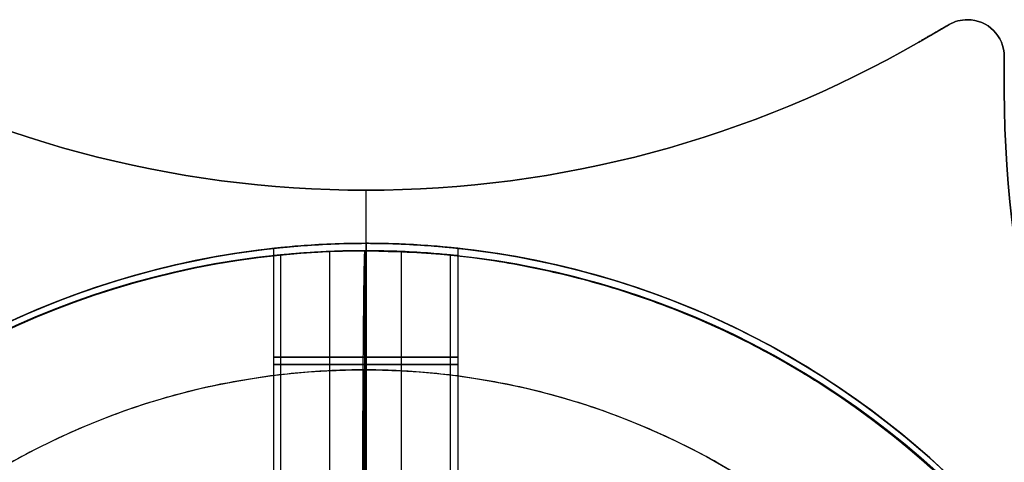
# Model space of a CAD drawing. Header units: millimetres. Extents: x -16.8 to 16.8, y -14.7 to 14.6.
# Tile 4 of 5: x -4.7 to 8.7, y 8.6 to 14.6. Entities that reach past the tile are written whole.
import ezdxf

# ---------------------------------------------------------------- set-up
doc = ezdxf.new("R2010")
doc.units = ezdxf.units.MM
for name, color, linetype in [('Layer 01', 7, 'Continuous'), ('LUZ', 7, 'Continuous'), ('METAL NEGRO', 7, 'Continuous')]:
    doc.layers.add(name, color=color, linetype=linetype)

# ---------------------------------------------------------------- blocks, each defined once
blk = doc.blocks.new('Block 11')
at = {"layer": 'Layer 01'}
for p, q in [((-4434.218, 261.033, 2647.258), (-4434.218, 264.033, 2647.258)), ((-4435.468, 260.94, 2649.758), (-4435.468, 263.965, 2649.758)), ((-4432.968, 260.94, 2649.758), (-4432.968, 263.965, 2649.758))]:
    blk.add_line(p, q, dxfattribs=at)
for centre, start, end in [((-4434.218, 252.533, 2647.258), 90, 270), ((-4434.218, 252.533, 2652.508), 90, 180), ((-4434.218, 252.533, 2652.508), 360, 90), ((-4434.218, 252.533, 2647.258), 270, 90), ((-4434.218, 252.533, 2649.883), 96.2088, 263.7912), ((-4434.218, 252.533, 2649.883), 276.2083, 83.7914)]:
    blk.add_arc(centre, 11.5, start, end, dxfattribs=at)
at = {"layer": 'Layer 01', "extrusion": (0, 0, -1)}
for centre, start, end in [((4434.218, 252.533, -2652.508), 0, 90), ((4434.218, 252.533, -2647.258), 270, 90), ((4434.218, 252.533, -2652.508), 90, 180), ((4434.218, 252.533, -2647.258), 90, 270)]:
    blk.add_arc(centre, 11.5, start, end, dxfattribs=at)
at = {"layer": 'Layer 01', "extrusion": (0, 1, 0)}
for start, end in [(270, 90), (90, 270)]:
    blk.add_arc((4434.218, 2649.758, 262.487), 1.25, start, end, dxfattribs=at)
at = {"layer": 'Layer 01'}
for points, knots in [([(-4434.218, 264.033, 2651.008), (-4434.381, 264.033, 2651.008), (-4434.546, 264.029, 2650.976), (-4434.847, 264.017, 2650.851), (-4434.986, 264.008, 2650.758), (-4435.217, 263.99, 2650.528), (-4435.31, 263.981, 2650.389), (-4435.435, 263.968, 2650.087), (-4435.468, 263.965, 2649.924), (-4435.468, 263.965, 2649.594), (-4435.436, 263.968, 2649.432), (-4435.311, 263.981, 2649.129), (-4435.218, 263.99, 2648.99), (-4434.988, 264.008, 2648.76), (-4434.848, 264.016, 2648.667), (-4434.548, 264.029, 2648.542), (-4434.384, 264.033, 2648.508), (-4434.218, 264.033, 2648.508)], [0, 0, 0, 0, 0.494393, 0.494393, 0.988786, 0.988786, 1.483179, 1.483179, 1.977572, 1.977572, 2.471965, 2.471965, 2.966358, 2.966358, 3.460751, 3.460751, 3.955144, 3.955144, 3.955144, 3.955144]), ([(-4434.218, 264.033, 2651.008), (-4434.381, 264.033, 2651.008), (-4434.546, 264.029, 2650.976), (-4434.847, 264.017, 2650.851), (-4434.986, 264.008, 2650.758), (-4435.217, 263.99, 2650.528), (-4435.31, 263.981, 2650.389), (-4435.435, 263.968, 2650.087), (-4435.468, 263.965, 2649.924), (-4435.468, 263.965, 2649.594), (-4435.436, 263.968, 2649.432), (-4435.311, 263.981, 2649.129), (-4435.218, 263.99, 2648.99), (-4434.988, 264.008, 2648.76), (-4434.848, 264.016, 2648.667), (-4434.548, 264.029, 2648.542), (-4434.384, 264.033, 2648.508), (-4434.218, 264.033, 2648.508)], [-3.955144, -3.955144, -3.955144, -3.955144, -3.460751, -3.460751, -2.966358, -2.966358, -2.471965, -2.471965, -1.977572, -1.977572, -1.483179, -1.483179, -0.988786, -0.988786, -0.494393, -0.494393, 0, 0, 0, 0]), ([(-4434.218, 264.033, 2648.508), (-4434.053, 264.033, 2648.508), (-4433.891, 264.029, 2648.541), (-4433.588, 264.016, 2648.666), (-4433.449, 264.008, 2648.759), (-4433.219, 263.99, 2648.99), (-4433.126, 263.981, 2649.129), (-4433.001, 263.968, 2649.43), (-4432.968, 263.965, 2649.595), (-4432.968, 263.965, 2649.839), (-4432.976, 263.965, 2649.922), (-4433.008, 263.969, 2650.083), (-4433.032, 263.971, 2650.161), (-4433.126, 263.981, 2650.388), (-4433.218, 263.99, 2650.525), (-4433.451, 264.008, 2650.759), (-4433.588, 264.016, 2650.85), (-4433.815, 264.026, 2650.944), (-4433.893, 264.028, 2650.968), (-4434.054, 264.032, 2651), (-4434.137, 264.033, 2651.008), (-4434.218, 264.033, 2651.008)], [-3.950447, -3.950447, -3.950447, -3.950447, -3.456641, -3.456641, -2.962835, -2.962835, -2.469029, -2.469029, -1.975223, -1.975223, -1.728321, -1.728321, -1.481418, -1.481418, -0.987612, -0.987612, -0.493806, -0.493806, -0.246903, -0.246903, 0, 0, 0, 0]), ([(-4434.218, 264.033, 2648.508), (-4434.053, 264.033, 2648.508), (-4433.891, 264.029, 2648.541), (-4433.588, 264.016, 2648.666), (-4433.449, 264.008, 2648.759), (-4433.219, 263.99, 2648.99), (-4433.126, 263.981, 2649.129), (-4433.001, 263.968, 2649.43), (-4432.968, 263.965, 2649.595), (-4432.968, 263.965, 2649.839), (-4432.976, 263.965, 2649.922), (-4433.008, 263.969, 2650.083), (-4433.032, 263.971, 2650.161), (-4433.126, 263.981, 2650.388), (-4433.218, 263.99, 2650.525), (-4433.451, 264.008, 2650.759), (-4433.588, 264.016, 2650.85), (-4433.815, 264.026, 2650.944), (-4433.893, 264.028, 2650.968), (-4434.054, 264.032, 2651), (-4434.137, 264.033, 2651.008), (-4434.218, 264.033, 2651.008)], [0, 0, 0, 0, 0.493806, 0.493806, 0.987612, 0.987612, 1.481418, 1.481418, 1.975223, 1.975223, 2.222126, 2.222126, 2.469029, 2.469029, 2.962835, 2.962835, 3.456641, 3.456641, 3.703544, 3.703544, 3.950447, 3.950447, 3.950447, 3.950447])]:
    blk.add_open_spline(points, degree=3, knots=knots, dxfattribs=at)
for points in [[(-4434.218, 264.033, 2651.008), (-4434.218, 261.033, 2651.008)], [(-4434.218, 261.033, 2648.508), (-4434.218, 264.033, 2648.508)], [(-4434.218, 264.033, 2652.508), (-4434.218, 264.033, 2651.008)], [(-4434.218, 264.033, 2648.508), (-4434.218, 264.033, 2647.258)], [(-4434.218, 264.033, 2647.258), (-4434.218, 264.033, 2648.508)], [(-4434.218, 264.033, 2651.008), (-4434.218, 264.033, 2652.508)], [(-4434.218, 264.033, 2648.508), (-4434.218, 261.033, 2648.508)], [(-4434.218, 261.033, 2651.008), (-4434.218, 264.033, 2651.008)]]:
    blk.add_open_spline(points, degree=1, dxfattribs=at)
blk.add_rational_spline([(-4434.218, 264.033, 2652.508), (-4434.218, 264.033, 2661.941), (-4434.218, 254.783, 2663.786)], [1, 0.746414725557, 0.931934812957], degree=2, dxfattribs=at)

msp = doc.modelspace()

# ---------------------------------------------------------------- linework, layer by layer
at = {"layer": 'Layer 01'}
for p, q in [((-0.029, -9.617, 910), (-0.029, 9.883, 910)), ((-0.029, -9.617, 908), (-0.029, 9.883, 908))]:
    msp.add_line(p, q, dxfattribs=at)
msp.add_circle((-0.029, 0.133, 910), 9.75, dxfattribs=at)
for points in [[(9.721, 0.133, 910), (9.721, -9.617, 910), (-0.029, -9.617, 910), (-9.779, -9.617, 910), (-9.779, 0.133, 910), (-9.779, 9.883, 910), (-0.029, 9.883, 910), (9.721, 9.883, 910), (9.721, 0.133, 910)], [(9.721, 0.133, 908), (9.721, -9.617, 908), (-0.029, -9.617, 908), (-9.779, -9.617, 908), (-9.779, 0.133, 908), (-9.779, 9.883, 908), (-0.029, 9.883, 908), (9.721, 9.883, 908), (9.721, 0.133, 908)], [(9.721, 0.133, 909), (9.721, -9.617, 909), (-0.029, -9.617, 909), (-9.779, -9.617, 909), (-9.779, 0.133, 909), (-9.779, 9.883, 909), (-0.029, 9.883, 909), (9.721, 9.883, 909), (9.721, 0.133, 909)]]:
    msp.add_rational_spline(points, [1, 0.707106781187, 1, 0.707106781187, 1, 0.707106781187, 1, 0.707106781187, 1], degree=2, knots=[-61.261057, -61.261057, -61.261057, -45.945793, -45.945793, -30.630528, -30.630528, -15.315264, -15.315264, 0, 0, 0], dxfattribs=at)
msp.add_open_spline([(-0.029, 9.883, 910), (-0.029, 9.883, 908)], degree=1, dxfattribs=at)
at = {"layer": 'LUZ'}
for p, q in [((7.5, 14.33, -638.535), (7.91, 14.567, -638.535)), ((7.5, 14.33, 300), (7.91, 14.567, 300)), ((7.705, 14.449, -338.535), (7.705, 14.449, -938.535)), ((7.705, 14.449, 600), (7.705, 14.449)), ((8.66, 13.66, -638.535), (8.66, 14.134, -638.535)), ((8.66, 13.66, 300), (8.66, 14.134, 300)), ((8.66, 13.897, -938.535), (8.66, 13.897, -338.535)), ((8.66, 13.897), (8.66, 13.897, 600)), ((0, 8.5, -938.535), (0, 12.321, -938.535)), ((0, 8.5, -338.535), (0, 12.321, -338.535)), ((0, 8.5), (0, 12.321)), ((0, 8.5, 600), (0, 12.321, 600))]:
    msp.add_line(p, q, dxfattribs=at)
for centre, radius, start, end in [((8.16, 14.134, -338.535), 0.5, 90, 120), ((8.16, 14.134, 600), 0.5, 90, 120), ((8.16, 14.134, -938.535), 0.5, 0, 90), ((8.16, 14.134), 0.5, 0, 90), ((0, 27.321, -938.535), 15, 240, 270), ((0, 27.321, -638.535), 15, 240, 270), ((0, 27.321), 15, 240, 270), ((0, 27.321, 300), 15, 240, 270), ((0, 27.321, -938.535), 15, 270, 300), ((0, 27.321, -638.535), 15, 270, 300), ((0, 27.321), 15, 270, 300), ((0, 27.321, 300), 15, 270, 300), ((23.66, 13.66, -938.535), 15, 180, 240), ((23.66, 13.66, -638.535), 15, 180, 240), ((23.66, 13.66), 15, 180, 240), ((23.66, 13.66, 300), 15, 180, 240)]:
    msp.add_arc(centre, radius, start, end, dxfattribs=at)
at = {"layer": 'LUZ', "extrusion": (0, 0, -1)}
for centre, radius, start, end in [((-8.16, 14.134, 938.535), 0.5, 60, 90), ((-8.16, 14.134, 638.535), 0.5, 60, 90), ((-8.16, 14.134), 0.5, 60, 90), ((-8.16, 14.134, -300), 0.5, 60, 90), ((-8.16, 14.134, 338.535), 0.5, 90, 180), ((-8.16, 14.134, 638.535), 0.5, 90, 180), ((-8.16, 14.134, -600), 0.5, 90, 180), ((-8.16, 14.134, -300), 0.5, 90, 180), ((0, 27.321, 338.535), 15, 270, 300), ((0, 27.321, -600), 15, 270, 300), ((0, 27.321, 338.535), 15, 240, 270), ((0, 27.321, -600), 15, 240, 270), ((-23.66, 13.66, 338.535), 15, 300, 360), ((-23.66, 13.66, -600), 15, 300, 360)]:
    msp.add_arc(centre, radius, start, end, dxfattribs=at)
at = {"layer": 'LUZ'}
for points in [[(7.91, 14.567, -938.535), (7.5, 14.33, -938.535)], [(7.5, 14.33, -338.535), (7.91, 14.567, -338.535)], [(7.91, 14.567), (7.5, 14.33)], [(7.5, 14.33, 600), (7.91, 14.567, 600)], [(7.91, 14.567, -338.535), (7.91, 14.567, -938.535)], [(7.91, 14.567, 600), (7.91, 14.567)], [(8.16, 14.634, -938.535), (8.16, 14.634, -338.535)], [(8.16, 14.634), (8.16, 14.634, 600)], [(7.5, 14.33, -938.535), (7.5, 14.33, -338.535)], [(7.5, 14.33), (7.5, 14.33, 600)], [(8.66, 14.134, -338.535), (8.66, 14.134, -938.535)], [(8.66, 14.134, -338.535), (8.66, 13.66, -338.535)], [(8.66, 13.66, -938.535), (8.66, 14.134, -938.535)], [(8.66, 14.134, 600), (8.66, 14.134)], [(8.66, 14.134, 600), (8.66, 13.66, 600)], [(8.66, 13.66), (8.66, 14.134)], [(8.66, 13.66, -338.535), (8.66, 13.66, -938.535)], [(8.66, 13.66, 600), (8.66, 13.66)], [(0, 12.321, -938.535), (0, 12.321, -338.535)], [(0, 12.321), (0, 12.321, 600)]]:
    msp.add_open_spline(points, degree=1, dxfattribs=at)
at = {"layer": 'METAL NEGRO'}
for p, q in [((-1.25, 8.508, -940.886), (-1.25, 11.532, -940.886)), ((0, 8.6, -938.386), (0, 11.6, -938.386)), ((0, 11.5), (0, 8.5)), ((1.25, 8.508, -940.886), (1.25, 11.532, -940.886)), ((-1.161, 11.442, -2.987), (-1.161, 8.422, -2.987)), ((-0.496, 11.49, -1.349), (-0.496, 8.486, -1.349)), ((0.477, 11.49, -3.651), (0.477, 8.486, -3.651)), ((1.142, 11.442, -2.013), (1.142, 8.422, -2.013))]:
    msp.add_line(p, q, dxfattribs=at)
at = {"layer": 'METAL NEGRO', "extrusion": (0.00389, -7.06101e-13, 0.999992)}
msp.add_arc((0, 0, -5.25), 11.5, 90, 180, dxfattribs=at)
at = {"layer": 'METAL NEGRO', "extrusion": (0, 0, -1)}
for centre, start, end in [((0, 0.1, 943.636), 0, 90), ((0, 0.1, 941.011), 276.2088, 83.7912), ((0, 0.1, 938.386), 90, 270), ((0, 0.1, 941.011), 96.2083, 263.7914)]:
    msp.add_arc(centre, 11.5, start, end, dxfattribs=at)
at = {"layer": 'METAL NEGRO'}
for centre, start, end in [((0, 0.1, -938.386), 90, 270), ((0, 0.1, -943.636), 0, 90)]:
    msp.add_arc(centre, 11.5, start, end, dxfattribs=at)
at = {"layer": 'METAL NEGRO', "extrusion": (-0.00389, 0, -0.999992)}
for start, end in [(270, 90), (90, 270)]:
    msp.add_arc((0, 0), 11.5, start, end, dxfattribs=at)
at = {"layer": 'METAL NEGRO', "extrusion": (-0.00389, 3.37517e-13, -0.999992)}
msp.add_arc((0, 0, 5.25), 11.5, 90, 180, dxfattribs=at)
at = {"layer": 'METAL NEGRO', "extrusion": (0.00389, -5.68434e-14, 0.999992)}
msp.add_arc((0, 0, -2.625), 11.5, 96.2088, 263.7912, dxfattribs=at)
at = {"layer": 'METAL NEGRO', "extrusion": (0.00389, 0, 0.999992)}
msp.add_arc((0, 0, -2.625), 11.5, 276.2083, 83.7914, dxfattribs=at)
at = {"layer": 'METAL NEGRO', "extrusion": (0, 1, 0)}
for start, end in [(270, 90), (90, 270)]:
    msp.add_arc((0, -940.886, 10.054), 1.25, start, end, dxfattribs=at)
at = {"layer": 'METAL NEGRO', "extrusion": (0, -1, 0)}
for start, end in [(89.7771, 269.7771), (269.7771, 89.7771)]:
    msp.add_arc((-0.01, -2.5, -9.954), 1.25, start, end, dxfattribs=at)
at = {"layer": 'METAL NEGRO'}
for points, knots in [([(-0.005, 11.5, -1.25), (-0.17, 11.5, -1.249), (-0.334, 11.496, -1.282), (-0.636, 11.484, -1.406), (-0.775, 11.475, -1.498), (-1.006, 11.457, -1.728), (-1.1, 11.448, -1.866), (-1.226, 11.436, -2.169), (-1.259, 11.432, -2.331), (-1.26, 11.432, -2.661), (-1.228, 11.436, -2.824), (-1.104, 11.448, -3.127), (-1.011, 11.457, -3.265), (-0.782, 11.475, -3.497), (-0.643, 11.484, -3.59), (-0.342, 11.496, -3.716), (-0.178, 11.5, -3.749), (-0.015, 11.5, -3.75)], [0, 0, 0, 0, 0.494393, 0.494393, 0.988786, 0.988786, 1.483179, 1.483179, 1.977572, 1.977572, 2.471965, 2.471965, 2.966358, 2.966358, 3.460751, 3.460751, 3.955144, 3.955144, 3.955144, 3.955144]), ([(0, 11.6, -939.636), (-0.163, 11.6, -939.636), (-0.328, 11.596, -939.669), (-0.629, 11.584, -939.794), (-0.768, 11.575, -939.887), (-0.999, 11.557, -940.117), (-1.091, 11.548, -940.255), (-1.217, 11.536, -940.558), (-1.25, 11.532, -940.72), (-1.25, 11.532, -941.05), (-1.218, 11.536, -941.213), (-1.092, 11.548, -941.516), (-1, 11.557, -941.654), (-0.769, 11.575, -941.885), (-0.63, 11.584, -941.978), (-0.329, 11.596, -942.103), (-0.165, 11.6, -942.136), (0, 11.6, -942.136)], [0, 0, 0, 0, 0.494393, 0.494393, 0.988786, 0.988786, 1.483179, 1.483179, 1.977572, 1.977572, 2.471965, 2.471965, 2.966358, 2.966358, 3.460751, 3.460751, 3.955144, 3.955144, 3.955144, 3.955144]), ([(-0.015, 11.5, -3.75), (0.067, 11.5, -3.75), (0.15, 11.499, -3.742), (0.31, 11.496, -3.711), (0.388, 11.493, -3.688), (0.616, 11.484, -3.595), (0.754, 11.475, -3.503), (0.988, 11.457, -3.271), (1.08, 11.448, -3.134), (1.175, 11.439, -2.907), (1.199, 11.436, -2.829), (1.232, 11.433, -2.669), (1.24, 11.432, -2.586), (1.241, 11.432, -2.341), (1.209, 11.436, -2.176), (1.085, 11.448, -1.875), (0.993, 11.457, -1.735), (0.763, 11.475, -1.504), (0.625, 11.484, -1.411), (0.323, 11.496, -1.284), (0.16, 11.5, -1.251), (-0.005, 11.5, -1.25)], [0, 0, 0, 0, 0.246903, 0.246903, 0.493806, 0.493806, 0.987612, 0.987612, 1.481418, 1.481418, 1.728321, 1.728321, 1.975223, 1.975223, 2.469029, 2.469029, 2.962835, 2.962835, 3.456641, 3.456641, 3.950447, 3.950447, 3.950447, 3.950447]), ([(0, 11.6, -942.136), (0.165, 11.6, -942.136), (0.328, 11.596, -942.104), (0.63, 11.584, -941.978), (0.769, 11.575, -941.885), (0.999, 11.557, -941.655), (1.092, 11.548, -941.515), (1.217, 11.536, -941.214), (1.25, 11.532, -941.05), (1.25, 11.532, -940.805), (1.242, 11.533, -940.722), (1.21, 11.536, -940.562), (1.186, 11.539, -940.484), (1.092, 11.548, -940.257), (1.001, 11.557, -940.119), (0.767, 11.575, -939.886), (0.63, 11.584, -939.794), (0.403, 11.593, -939.7), (0.325, 11.596, -939.676), (0.165, 11.599, -939.644), (0.082, 11.6, -939.636), (0, 11.6, -939.636)], [0, 0, 0, 0, 0.493806, 0.493806, 0.987612, 0.987612, 1.481418, 1.481418, 1.975223, 1.975223, 2.222126, 2.222126, 2.469029, 2.469029, 2.962835, 2.962835, 3.456641, 3.456641, 3.703544, 3.703544, 3.950447, 3.950447, 3.950447, 3.950447])]:
    msp.add_open_spline(points, degree=3, knots=knots, dxfattribs=at)
for points, weights in [([(-0.02, 11.5, -5.25), (-0.057, 11.5, -14.682), (-0.064, 2.25, -16.528)], [1, 0.746414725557, 0.931934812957]), ([(-0.02, 11.5, -5.25), (11.479, 11.5, -5.295), (11.479, 0, -5.295)], [1, 0.707106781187, 1]), ([(0, 0.1, -955.136), (0, 11.6, -955.136), (0, 11.6, -943.636)], [1, 0.707106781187, 1])]:
    msp.add_rational_spline(points, weights, degree=2, dxfattribs=at)
for points in [[(-0.015, 11.5, -3.75), (-0.02, 11.5, -5.25)], [(-0.015, 8.5, -3.75), (-0.015, 11.5, -3.75)], [(-0.005, 11.5, -1.25), (-0.005, 8.5, -1.25)], [(0, 11.5), (-0.005, 11.5, -1.25)], [(0, 11.6, -942.136), (0, 8.6, -942.136)], [(0, 8.6, -939.636), (0, 11.6, -939.636)], [(0, 11.6, -939.636), (0, 11.6, -938.386)], [(0, 11.6, -943.636), (0, 11.6, -942.136)]]:
    msp.add_open_spline(points, degree=1, dxfattribs=at)

# ---------------------------------------------------------------- block references
for p in [(4434.218, -252.433, -2985.793), (4434.218, -252.433, -2047.258)]:
    msp.add_blockref('Block 11', p, dxfattribs=at)

doc.saveas('drawing.dxf')
